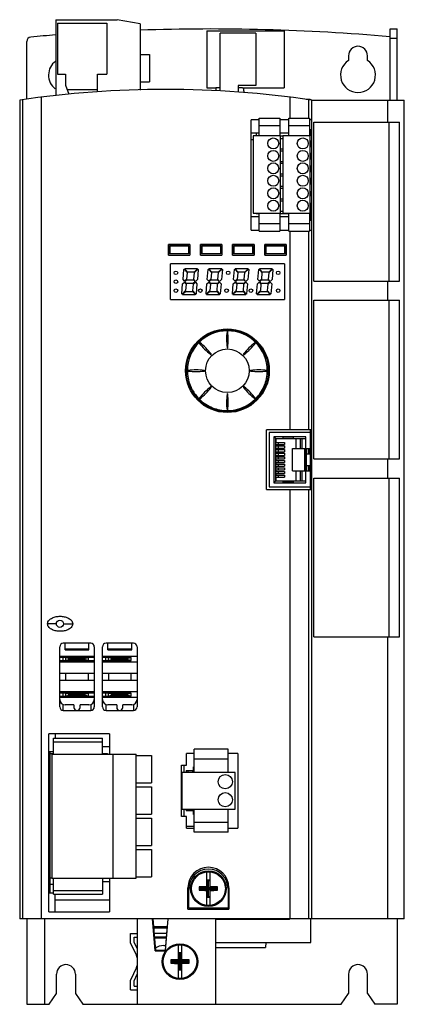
# Model space of a CAD drawing. Header units: millimetres. Extents: x 64 to 172, y 23 to 300.
import ezdxf

# ---------------------------------------------------------------- set-up
doc = ezdxf.new("R2010")
doc.units = ezdxf.units.MM
doc.header["$LTSCALE"] = 21.196062
doc.layers.get('0').update_dxf_attribs({"linetype": 'CONTINUOUS'})
doc.layers.add('_1', color=7, linetype='CONTINUOUS')

msp = doc.modelspace()

# ---------------------------------------------------------------- linework, layer by layer
at = {"color": 7, "linetype": 'Continuous'}
for p, q in [((167.94, 277.28), (167.94, 297.28)), ((167.94, 297.28), (169.94, 297.28)), ((169.94, 277.28), (169.94, 297.28)), ((65.94, 277.56), (65.94, 293.78)), ((167.94, 294.74), (169.94, 294.74)), ((156.29, 289.78), (156.29, 288.45)), ((161.59, 288.45), (161.59, 289.78)), ((119.02, 280.78), (119.02, 279.89)), ((120.27, 280.78), (119.02, 280.78)), ((126.54, 280.78), (125.27, 280.78)), ((126.84, 280.01), (126.84, 280.48)), ((127.07, 279.39), (126.84, 280.01)), ((63.94, 277.28), (63.94, 47.28)), ((64.7, 277.39), (64.7, 47.28)), ((69.96, 278.1), (69.96, 47.28)), ((139.92, 272.23), (139.92, 278.1)), ((144.39, 277.54), (145.54, 277.54)), ((145.18, 272.23), (145.18, 277.39)), ((145.54, 277.54), (145.54, 277.39)), ((145.94, 47.28), (145.94, 277.28)), ((145.94, 277.28), (171.94, 277.28)), ((167.24, 277.28), (167.24, 271.08)), ((171.94, 47.28), (171.94, 277.28)), ((128.94, 240.78), (128.94, 271.78)), ((131.19, 271.78), (128.94, 271.78)), ((139.49, 271.78), (136.99, 271.78)), ((145.94, 271.78), (145.29, 271.78)), ((145.94, 268.98), (145.29, 268.98)), ((145.54, 268.98), (145.54, 267.22)), ((131.19, 267.98), (128.94, 267.98)), ((128.94, 266.19), (129.49, 266.19)), ((130.44, 267.22), (130.44, 267.98)), ((139.49, 267.98), (136.99, 267.98)), ((137.19, 267.22), (137.79, 267.22)), ((137.79, 266.45), (137.19, 266.45)), ((145.54, 267.72), (145.29, 267.72)), ((145.39, 268.02), (145.39, 267.78)), ((145.54, 268.02), (145.39, 268.02)), ((145.49, 267.22), (145.54, 267.22)), ((145.54, 265.75), (145.54, 267.22)), ((145.54, 265.76), (145.54, 264.28)), ((137.19, 263.59), (137.79, 263.59)), ((137.79, 262.95), (137.19, 262.95)), ((145.54, 262.25), (145.54, 264.09)), ((137.19, 260.09), (137.79, 260.09)), ((145.54, 262.26), (145.54, 260.78)), ((145.54, 258.75), (145.54, 260.59)), ((137.79, 259.45), (137.19, 259.45)), ((145.54, 258.76), (145.54, 257.28)), ((137.19, 256.59), (137.79, 256.59)), ((137.79, 255.95), (137.19, 255.95)), ((145.54, 255.25), (145.54, 257.09)), ((145.54, 255.26), (145.54, 253.78)), ((137.19, 253.09), (137.79, 253.09)), ((137.79, 252.45), (137.19, 252.45)), ((145.54, 251.75), (145.54, 253.59)), ((145.54, 251.76), (145.54, 250.28)), ((137.19, 249.59), (137.79, 249.59)), ((137.79, 248.95), (137.19, 248.95)), ((145.54, 248.25), (145.54, 250.09)), ((145.54, 248.26), (145.54, 246.78)), ((145.54, 246.59), (145.54, 245.32)), ((128.94, 244.58), (131.19, 244.58)), ((130.34, 245.53), (130.34, 245.32)), ((131.19, 245.32), (130.34, 245.32)), ((139.49, 245.32), (136.99, 245.32)), ((136.99, 244.58), (139.49, 244.58)), ((137.19, 246.09), (137.79, 246.09)), ((145.54, 245.32), (145.29, 245.32)), ((145.29, 243.58), (145.94, 243.58)), ((145.54, 245.32), (145.54, 243.58)), ((128.94, 240.78), (131.19, 240.78)), ((136.99, 240.78), (139.49, 240.78)), ((145.29, 240.78), (145.94, 240.78)), ((139.92, 184.68), (139.92, 240.53)), ((145.18, 184.68), (145.18, 240.53)), ((105.74, 233.78), (105.74, 236.78)), ((111.74, 236.78), (105.74, 236.78)), ((106.01, 234.08), (106.01, 236.49)), ((106.01, 236.49), (106.15, 236.35)), ((111.47, 236.49), (106.01, 236.49)), ((106.15, 234.22), (106.15, 236.35)), ((106.15, 236.35), (111.33, 236.35)), ((111.33, 236.35), (111.47, 236.49)), ((111.33, 236.35), (111.33, 234.22)), ((111.47, 234.08), (111.47, 236.49)), ((111.74, 236.78), (111.74, 233.78)), ((114.74, 233.78), (114.74, 236.78)), ((120.74, 236.78), (114.74, 236.78)), ((115.01, 234.08), (115.01, 236.49)), ((115.01, 236.49), (115.15, 236.35)), ((120.47, 236.49), (115.01, 236.49)), ((115.15, 234.22), (115.15, 236.35)), ((115.15, 236.35), (120.33, 236.35)), ((120.33, 236.35), (120.47, 236.49)), ((120.33, 236.35), (120.33, 234.22)), ((120.47, 234.08), (120.47, 236.49)), ((120.74, 236.78), (120.74, 233.78)), ((123.74, 233.78), (123.74, 236.78)), ((129.74, 236.78), (123.74, 236.78)), ((124.01, 234.08), (124.01, 236.49)), ((124.01, 236.49), (124.15, 236.35)), ((129.47, 236.49), (124.01, 236.49)), ((124.15, 234.22), (124.15, 236.35)), ((124.15, 236.35), (129.33, 236.35)), ((129.33, 236.35), (129.47, 236.49)), ((129.33, 236.35), (129.33, 234.22)), ((129.47, 234.08), (129.47, 236.49)), ((129.74, 236.78), (129.74, 233.78)), ((132.74, 233.78), (132.74, 236.78)), ((138.74, 236.78), (132.74, 236.78)), ((133.01, 234.08), (133.01, 236.49)), ((133.01, 236.49), (133.15, 236.35)), ((138.47, 236.49), (133.01, 236.49)), ((133.15, 234.22), (133.15, 236.35)), ((133.15, 236.35), (138.33, 236.35)), ((138.33, 236.35), (138.47, 236.49)), ((138.33, 236.35), (138.33, 234.22)), ((138.47, 234.08), (138.47, 236.49)), ((138.74, 236.78), (138.74, 233.78)), ((105.74, 233.78), (111.74, 233.78)), ((106.01, 234.08), (106.15, 234.22)), ((111.47, 234.08), (106.01, 234.08)), ((106.15, 234.22), (111.33, 234.22)), ((111.33, 234.22), (111.47, 234.08)), ((114.74, 233.78), (120.74, 233.78)), ((115.01, 234.08), (115.15, 234.22)), ((120.47, 234.08), (115.01, 234.08)), ((115.15, 234.22), (120.33, 234.22)), ((120.33, 234.22), (120.47, 234.08)), ((123.74, 233.78), (129.74, 233.78)), ((124.01, 234.08), (124.15, 234.22)), ((129.47, 234.08), (124.01, 234.08)), ((124.15, 234.22), (129.33, 234.22)), ((129.33, 234.22), (129.47, 234.08)), ((132.74, 233.78), (138.74, 233.78)), ((133.01, 234.08), (133.15, 234.22)), ((138.47, 234.08), (133.01, 234.08)), ((133.15, 234.22), (138.33, 234.22)), ((138.33, 234.22), (138.47, 234.08)), ((106.26, 221.28), (106.26, 231.28)), ((138.26, 231.28), (106.26, 231.28)), ((109.81, 226.89), (110.05, 229.68)), ((110.05, 229.68), (110.17, 229.8)), ((110.17, 229.8), (110.98, 228.85)), ((110.28, 229.9), (110.38, 229.98)), ((111.06, 228.98), (110.28, 229.9)), ((110.38, 229.98), (113.79, 229.98)), ((113.87, 229.9), (112.92, 228.98)), ((112.99, 228.85), (113.97, 229.79)), ((113.79, 229.98), (113.87, 229.9)), ((114.07, 229.68), (113.83, 226.91)), ((113.97, 229.79), (114.07, 229.68)), ((116.61, 226.89), (116.85, 229.68)), ((116.85, 229.68), (116.97, 229.8)), ((116.97, 229.8), (117.78, 228.85)), ((117.08, 229.9), (117.18, 229.98)), ((117.86, 228.98), (117.08, 229.9)), ((117.18, 229.98), (120.59, 229.98)), ((120.67, 229.9), (119.72, 228.98)), ((119.79, 228.85), (120.77, 229.79)), ((120.59, 229.98), (120.67, 229.9)), ((120.87, 229.68), (120.63, 226.91)), ((120.77, 229.79), (120.87, 229.68)), ((124.01, 226.89), (124.25, 229.68)), ((124.25, 229.68), (124.37, 229.8)), ((124.37, 229.8), (125.18, 228.85)), ((124.48, 229.9), (124.58, 229.98)), ((125.26, 228.98), (124.48, 229.9)), ((124.58, 229.98), (127.99, 229.98)), ((128.07, 229.9), (127.12, 228.98)), ((127.19, 228.85), (128.17, 229.79)), ((127.99, 229.98), (128.07, 229.9)), ((128.27, 229.68), (128.03, 226.91)), ((128.17, 229.79), (128.27, 229.68)), ((130.81, 226.89), (131.05, 229.68)), ((131.05, 229.68), (131.17, 229.8)), ((131.17, 229.8), (131.98, 228.85)), ((131.28, 229.9), (131.38, 229.98)), ((132.06, 228.98), (131.28, 229.9)), ((131.38, 229.98), (134.79, 229.98)), ((134.87, 229.9), (133.92, 228.98)), ((133.99, 228.85), (134.97, 229.79)), ((134.79, 229.98), (134.87, 229.9)), ((135.07, 229.68), (134.83, 226.91)), ((134.97, 229.79), (135.07, 229.68)), ((138.26, 231.28), (138.26, 221.28)), ((110.24, 226.4), (109.81, 226.89)), ((110.82, 226.95), (110.24, 226.4)), ((110.98, 228.85), (110.82, 226.95)), ((112.92, 228.98), (111.06, 228.98)), ((112.82, 226.92), (112.99, 228.85)), ((113.28, 226.39), (112.82, 226.92)), ((113.83, 226.91), (113.28, 226.39)), ((117.04, 226.4), (116.61, 226.89)), ((117.62, 226.95), (117.04, 226.4)), ((117.78, 228.85), (117.62, 226.95)), ((119.72, 228.98), (117.86, 228.98)), ((119.62, 226.92), (119.79, 228.85)), ((120.08, 226.39), (119.62, 226.92)), ((120.63, 226.91), (120.08, 226.39)), ((124.44, 226.4), (124.01, 226.89)), ((125.02, 226.95), (124.44, 226.4)), ((125.18, 228.85), (125.02, 226.95)), ((127.12, 228.98), (125.26, 228.98)), ((127.02, 226.92), (127.19, 228.85)), ((127.48, 226.39), (127.02, 226.92)), ((128.03, 226.91), (127.48, 226.39)), ((131.24, 226.4), (130.81, 226.89)), ((131.82, 226.95), (131.24, 226.4)), ((131.98, 228.85), (131.82, 226.95)), ((133.92, 228.98), (132.06, 228.98)), ((133.82, 226.92), (133.99, 228.85)), ((134.28, 226.39), (133.82, 226.92)), ((134.83, 226.91), (134.28, 226.39)), ((109.46, 222.88), (109.7, 225.66)), ((109.7, 225.66), (110.23, 226.18)), ((110.23, 226.18), (110.7, 225.64)), ((110.34, 226.28), (110.86, 226.78)), ((110.78, 225.78), (110.34, 226.28)), ((110.7, 225.64), (110.54, 223.78)), ((112.65, 225.78), (110.78, 225.78)), ((110.86, 226.78), (112.74, 226.78)), ((112.55, 223.76), (112.71, 225.64)), ((113.17, 226.28), (112.65, 225.78)), ((112.71, 225.64), (113.27, 226.17)), ((112.74, 226.78), (113.17, 226.28)), ((113.27, 226.17), (113.71, 225.65)), ((113.71, 225.65), (113.47, 222.88)), ((116.26, 222.88), (116.5, 225.66)), ((116.5, 225.66), (117.03, 226.18)), ((117.03, 226.18), (117.5, 225.64)), ((117.14, 226.28), (117.66, 226.78)), ((117.58, 225.78), (117.14, 226.28)), ((117.5, 225.64), (117.34, 223.78)), ((119.45, 225.78), (117.58, 225.78)), ((117.66, 226.78), (119.54, 226.78)), ((119.35, 223.76), (119.51, 225.64)), ((119.97, 226.28), (119.45, 225.78)), ((119.51, 225.64), (120.07, 226.17)), ((119.54, 226.78), (119.97, 226.28)), ((120.07, 226.17), (120.51, 225.65)), ((120.51, 225.65), (120.27, 222.88)), ((123.66, 222.88), (123.9, 225.66)), ((123.9, 225.66), (124.43, 226.18)), ((124.43, 226.18), (124.9, 225.64)), ((124.54, 226.28), (125.06, 226.78)), ((124.98, 225.78), (124.54, 226.28)), ((124.9, 225.64), (124.74, 223.78)), ((126.85, 225.78), (124.98, 225.78)), ((125.06, 226.78), (126.94, 226.78)), ((126.75, 223.76), (126.91, 225.64)), ((127.37, 226.28), (126.85, 225.78)), ((126.91, 225.64), (127.47, 226.17)), ((126.94, 226.78), (127.37, 226.28)), ((127.47, 226.17), (127.91, 225.65)), ((127.91, 225.65), (127.67, 222.88)), ((130.46, 222.88), (130.7, 225.66)), ((130.7, 225.66), (131.23, 226.18)), ((131.23, 226.18), (131.7, 225.64)), ((131.34, 226.28), (131.86, 226.78)), ((131.78, 225.78), (131.34, 226.28)), ((131.7, 225.64), (131.54, 223.78)), ((133.65, 225.78), (131.78, 225.78)), ((131.86, 226.78), (133.74, 226.78)), ((133.55, 223.76), (133.71, 225.64)), ((134.17, 226.28), (133.65, 225.78)), ((133.71, 225.64), (134.27, 226.17)), ((133.74, 226.78), (134.17, 226.28)), ((134.27, 226.17), (134.71, 225.65)), ((134.71, 225.65), (134.47, 222.88)), ((167.24, 226.48), (167.24, 221.08)), ((109.52, 222.81), (109.46, 222.88)), ((110.54, 223.78), (109.52, 222.81)), ((109.63, 222.7), (110.55, 223.58)), ((109.73, 222.58), (109.63, 222.7)), ((113.15, 222.58), (109.73, 222.58)), ((110.55, 223.58), (112.51, 223.58)), ((112.51, 223.58), (113.28, 222.7)), ((113.39, 222.8), (112.55, 223.76)), ((113.28, 222.7), (113.15, 222.58)), ((113.47, 222.88), (113.39, 222.8)), ((116.32, 222.81), (116.26, 222.88)), ((117.34, 223.78), (116.32, 222.81)), ((116.43, 222.7), (117.35, 223.58)), ((116.53, 222.58), (116.43, 222.7)), ((119.95, 222.58), (116.53, 222.58)), ((117.35, 223.58), (119.31, 223.58)), ((119.31, 223.58), (120.08, 222.7)), ((120.19, 222.8), (119.35, 223.76)), ((120.08, 222.7), (119.95, 222.58)), ((120.27, 222.88), (120.19, 222.8)), ((123.72, 222.81), (123.66, 222.88)), ((124.74, 223.78), (123.72, 222.81)), ((123.83, 222.7), (124.75, 223.58)), ((123.93, 222.58), (123.83, 222.7)), ((127.35, 222.58), (123.93, 222.58)), ((124.75, 223.58), (126.71, 223.58)), ((126.71, 223.58), (127.48, 222.7)), ((127.59, 222.8), (126.75, 223.76)), ((127.48, 222.7), (127.35, 222.58)), ((127.67, 222.88), (127.59, 222.8)), ((130.52, 222.81), (130.46, 222.88)), ((131.54, 223.78), (130.52, 222.81)), ((130.63, 222.7), (131.55, 223.58)), ((130.73, 222.58), (130.63, 222.7)), ((134.15, 222.58), (130.73, 222.58)), ((131.55, 223.58), (133.51, 223.58)), ((133.51, 223.58), (134.28, 222.7)), ((134.39, 222.8), (133.55, 223.76)), ((134.28, 222.7), (134.15, 222.58)), ((134.47, 222.88), (134.39, 222.8)), ((106.26, 221.28), (138.26, 221.28)), ((122.16, 207.84), (122.16, 207.83)), ((122.26, 207.71), (122.26, 207.71)), ((122.37, 207.84), (122.37, 207.83)), ((117.56, 205.84), (117.56, 205.84)), ((117.7, 205.99), (117.71, 205.99)), ((117.72, 205.83), (117.72, 205.82)), ((126.81, 205.83), (126.8, 205.82)), ((126.82, 205.99), (126.82, 205.99)), ((126.97, 205.84), (126.97, 205.84)), ((115.71, 201.39), (115.71, 201.39)), ((115.71, 201.18), (115.71, 201.18)), ((115.84, 201.28), (115.84, 201.28)), ((128.69, 201.28), (128.69, 201.28)), ((128.82, 201.39), (128.81, 201.39)), ((128.81, 201.18), (128.82, 201.18)), ((117.56, 196.72), (117.56, 196.73)), ((117.7, 196.58), (117.71, 196.58)), ((117.72, 196.74), (117.72, 196.74)), ((126.81, 196.74), (126.8, 196.74)), ((126.82, 196.58), (126.82, 196.58)), ((126.97, 196.72), (126.97, 196.73)), ((122.16, 194.73), (122.16, 194.73)), ((122.26, 194.86), (122.26, 194.86)), ((122.37, 194.73), (122.37, 194.73)), ((114.34, 193.36), (114.36, 193.34)), ((130.17, 193.36), (130.21, 193.39)), ((133.24, 167.88), (133.24, 184.68)), ((145.94, 184.68), (133.24, 184.68)), ((134.04, 183.89), (134.04, 168.65)), ((145.54, 183.89), (134.04, 183.89)), ((135.34, 182.72), (135.34, 169.82)), ((144.29, 182.72), (135.34, 182.72)), ((137.79, 182.72), (137.79, 182.22)), ((140.79, 182.67), (137.79, 182.67)), ((140.79, 182.59), (137.79, 182.59)), ((140.79, 182.22), (140.79, 182.72)), ((144.29, 179.42), (144.29, 182.72)), ((145.54, 184.68), (145.54, 167.88)), ((135.84, 170.32), (135.84, 182.22)), ((135.84, 182.22), (144.29, 182.22)), ((135.84, 181.16), (138.29, 181.16)), ((135.84, 180.56), (138.29, 180.56)), ((135.84, 180.14), (138.29, 180.14)), ((135.99, 181.16), (135.99, 182.22)), ((135.99, 180.14), (135.99, 180.56)), ((136.64, 180.56), (136.64, 181.16)), ((136.64, 179.54), (136.64, 180.14)), ((138.29, 181.16), (138.29, 180.56)), ((138.29, 180.14), (138.29, 179.54)), ((141.54, 179.42), (141.54, 182.22)), ((142.74, 182.22), (142.74, 179.42)), ((143.24, 179.42), (143.24, 182.22)), ((135.84, 179.54), (138.29, 179.54)), ((135.84, 179.12), (138.29, 179.12)), ((135.84, 178.52), (138.29, 178.52)), ((135.84, 178.1), (138.29, 178.1)), ((135.84, 177.5), (138.29, 177.5)), ((135.84, 177.08), (138.29, 177.08)), ((135.99, 179.12), (135.99, 179.54)), ((135.99, 178.1), (135.99, 178.52)), ((135.99, 177.08), (135.99, 177.5)), ((136.64, 178.52), (136.64, 179.12)), ((136.64, 177.5), (136.64, 178.1)), ((136.64, 176.48), (136.64, 177.08)), ((138.29, 179.12), (138.29, 178.52)), ((138.29, 178.1), (138.29, 177.5)), ((138.29, 177.08), (138.29, 176.48)), ((140.54, 179.42), (145.54, 179.42)), ((140.54, 173.12), (140.54, 179.42)), ((143.99, 173.12), (143.99, 179.42)), ((144.04, 179.42), (144.04, 173.12)), ((144.44, 173.12), (144.44, 179.42)), ((145.29, 177.87), (144.44, 177.87)), ((145.08, 177.87), (145.08, 179.42)), ((145.29, 179.42), (145.29, 177.87)), ((135.84, 176.48), (138.29, 176.48)), ((135.84, 176.06), (138.29, 176.06)), ((135.84, 175.46), (138.29, 175.46)), ((135.84, 175.04), (138.29, 175.04)), ((135.84, 174.44), (138.29, 174.44)), ((135.99, 176.06), (135.99, 176.48)), ((135.99, 175.04), (135.99, 175.46)), ((135.99, 174.02), (135.99, 174.44)), ((136.64, 175.46), (136.64, 176.06)), ((136.64, 174.44), (136.64, 175.04)), ((138.29, 176.06), (138.29, 175.46)), ((138.29, 175.04), (138.29, 174.44)), ((144.44, 174.67), (145.29, 174.67)), ((145.08, 173.12), (145.08, 174.67)), ((145.29, 174.67), (145.29, 173.12)), ((167.24, 176.48), (167.24, 171.08)), ((135.84, 174.02), (138.29, 174.02)), ((135.84, 173.42), (138.29, 173.42)), ((135.84, 173), (138.29, 173)), ((135.84, 172.4), (138.29, 172.4)), ((135.84, 171.98), (138.29, 171.98)), ((135.99, 173), (135.99, 173.42)), ((135.99, 171.98), (135.99, 172.4)), ((136.64, 173.42), (136.64, 174.02)), ((136.64, 172.4), (136.64, 173)), ((136.64, 171.38), (136.64, 171.98)), ((138.29, 174.02), (138.29, 173.42)), ((138.29, 173), (138.29, 172.4)), ((138.29, 171.98), (138.29, 171.38)), ((140.54, 173.12), (145.54, 173.12)), ((141.54, 170.32), (141.54, 173.12)), ((142.74, 173.12), (142.74, 170.32)), ((143.24, 170.32), (143.24, 173.12)), ((144.29, 169.82), (144.29, 173.12)), ((135.34, 169.82), (144.29, 169.82)), ((135.84, 171.38), (138.29, 171.38)), ((135.84, 170.32), (144.29, 170.32)), ((135.99, 170.32), (135.99, 171.38)), ((137.79, 170.32), (137.79, 169.82)), ((137.79, 169.94), (140.79, 169.94)), ((137.79, 169.87), (140.79, 169.87)), ((140.79, 169.82), (140.79, 170.32)), ((133.24, 167.88), (145.94, 167.88)), ((134.04, 168.65), (145.54, 168.65)), ((139.92, 47.28), (139.92, 167.88)), ((145.18, 47.28), (145.18, 167.88)), ((74.24, 130.18), (71.77, 130.18)), ((76.24, 130.18), (78.82, 130.18)), ((83.89, 124.73), (76.19, 124.73)), ((76.69, 122.87), (76.69, 124.73)), ((83.39, 122.87), (83.39, 124.73)), ((95.89, 124.73), (88.19, 124.73)), ((88.69, 122.87), (88.69, 124.73)), ((95.39, 122.87), (95.39, 124.73)), ((167.24, 126.48), (167.24, 47.28)), ((75.19, 106.83), (75.19, 123.73)), ((76.69, 123.14), (83.39, 123.14)), ((76.69, 122.87), (83.39, 122.87)), ((84.89, 123.73), (84.89, 106.83)), ((87.19, 106.83), (87.19, 123.73)), ((88.69, 123.14), (95.39, 123.14)), ((88.69, 122.87), (95.39, 122.87)), ((96.89, 123.73), (96.89, 106.83)), ((84.89, 121.03), (75.19, 121.03)), ((84.89, 120.67), (75.19, 120.67)), ((75.19, 119.86), (84.89, 119.86)), ((75.19, 119.53), (84.89, 119.53)), ((76.11, 119.86), (76.11, 120.67)), ((76.87, 119.86), (76.87, 120.67)), ((76.87, 120.67), (77.77, 120.51)), ((77.77, 120.02), (76.87, 119.86)), ((77.77, 120.02), (77.77, 120.51)), ((77.77, 120.51), (82.32, 120.51)), ((82.32, 120.02), (77.77, 120.02)), ((82.32, 120.51), (83.22, 120.67)), ((82.32, 120.02), (82.32, 120.51)), ((83.22, 119.86), (82.32, 120.02)), ((83.22, 119.86), (83.22, 120.67)), ((96.89, 121.03), (87.19, 121.03)), ((95.22, 120.67), (87.19, 120.67)), ((87.19, 119.86), (95.22, 119.86)), ((87.19, 119.53), (96.89, 119.53)), ((88.11, 119.86), (88.11, 120.67)), ((88.54, 120.67), (88.54, 121.03)), ((88.54, 119.53), (88.54, 119.86)), ((88.87, 120.67), (89.77, 120.51)), ((88.87, 119.86), (88.87, 120.67)), ((89.77, 120.02), (88.87, 119.86)), ((89.54, 121.03), (89.54, 120.67)), ((89.54, 119.86), (89.54, 119.53)), ((89.77, 120.51), (94.32, 120.51)), ((89.77, 120.02), (89.77, 120.51)), ((94.32, 120.02), (89.77, 120.02)), ((89.94, 120.67), (89.94, 121.03)), ((89.94, 119.53), (89.94, 119.86)), ((94.32, 120.51), (95.22, 120.67)), ((94.32, 120.02), (94.32, 120.51)), ((95.22, 119.86), (94.32, 120.02)), ((95.22, 119.86), (95.22, 120.67)), ((75.19, 116.28), (84.89, 116.28)), ((76.94, 114.28), (76.94, 116.28)), ((83.14, 116.28), (83.14, 114.28)), ((87.19, 116.28), (96.89, 116.28)), ((88.94, 114.28), (88.94, 116.28)), ((95.14, 116.28), (95.14, 114.28)), ((84.89, 114.28), (75.19, 114.28)), ((96.89, 114.28), (87.19, 114.28)), ((84.89, 111.03), (75.19, 111.03)), ((84.89, 110.67), (75.19, 110.67)), ((76.11, 109.86), (76.11, 110.67)), ((76.87, 110.67), (77.77, 110.51)), ((76.87, 109.86), (76.87, 110.67)), ((82.32, 110.51), (83.22, 110.67)), ((83.22, 109.86), (83.22, 110.67)), ((96.89, 111.03), (87.19, 111.03)), ((95.22, 110.67), (87.19, 110.67)), ((88.11, 109.86), (88.11, 110.67)), ((88.54, 110.67), (88.54, 111.03)), ((88.87, 110.67), (89.77, 110.51)), ((88.87, 109.86), (88.87, 110.67)), ((89.54, 111.03), (89.54, 110.67)), ((89.94, 110.67), (89.94, 111.03)), ((94.32, 110.51), (95.22, 110.67)), ((95.22, 109.86), (95.22, 110.67)), ((75.19, 109.86), (84.89, 109.86)), ((75.19, 109.53), (84.89, 109.53)), ((77.77, 110.02), (76.87, 109.86)), ((77.77, 110.51), (82.32, 110.51)), ((77.77, 110.02), (77.77, 110.51)), ((82.32, 110.02), (77.77, 110.02)), ((82.32, 110.02), (82.32, 110.51)), ((83.22, 109.86), (82.32, 110.02)), ((87.19, 109.86), (95.22, 109.86)), ((87.19, 109.53), (96.89, 109.53)), ((88.54, 109.53), (88.54, 109.86)), ((89.77, 110.02), (88.87, 109.86)), ((89.54, 109.86), (89.54, 109.53)), ((89.77, 110.51), (94.32, 110.51)), ((89.77, 110.02), (89.77, 110.51)), ((94.32, 110.02), (89.77, 110.02)), ((89.94, 109.53), (89.94, 109.86)), ((94.32, 110.02), (94.32, 110.51)), ((95.22, 109.86), (94.32, 110.02)), ((76.19, 105.83), (76.19, 107.52)), ((76.19, 105.83), (83.89, 105.83)), ((79.19, 107.43), (76.69, 107.43)), ((79.19, 107.43), (79.19, 106.68)), ((83.39, 107.43), (80.89, 107.43)), ((80.89, 106.68), (80.89, 107.43)), ((83.89, 107.52), (83.89, 105.83)), ((88.19, 105.83), (88.19, 107.52)), ((88.19, 105.83), (95.89, 105.83)), ((91.19, 107.43), (88.69, 107.43)), ((91.19, 107.43), (91.19, 106.68)), ((95.39, 107.43), (92.89, 107.43)), ((92.89, 106.68), (92.89, 107.43)), ((95.89, 107.52), (95.89, 105.83)), ((89.19, 99.28), (72.09, 99.28)), ((72.09, 49.28), (72.09, 99.28)), ((73.94, 99.28), (73.94, 98.03)), ((89.19, 99.28), (89.19, 93.58)), ((72.09, 94.28), (73.44, 94.28)), ((72.54, 54.48), (72.54, 94.28)), ((87.24, 95.68), (89.19, 95.68)), ((72.54, 93.73), (73.44, 93.73)), ((87.24, 93.73), (88.64, 93.73)), ((88.22, 93.73), (88.22, 93.58)), ((88.64, 93.73), (88.64, 93.58)), ((112.97, 93.78), (110.74, 93.78)), ((110.74, 90.48), (110.74, 93.78)), ((125.24, 93.78), (122.47, 93.78)), ((125.24, 93.78), (125.24, 72.78)), ((109.34, 90.48), (110.74, 90.48)), ((109.34, 76.08), (109.34, 90.48)), ((110.14, 88.44), (110.14, 90.48)), ((110.72, 88.96), (112.97, 88.96)), ((110.72, 88.96), (110.72, 88.44)), ((111.22, 88.44), (111.22, 88.96)), ((112.79, 89.96), (112.97, 89.96)), ((112.79, 88.96), (112.79, 89.96)), ((112.97, 88.46), (112.38, 88.46)), ((110.14, 76.08), (110.14, 78.14)), ((110.72, 78.14), (110.72, 77.6)), ((112.97, 77.6), (110.72, 77.6)), ((111.22, 77.6), (111.22, 78.14)), ((112.38, 78.1), (112.97, 78.1)), ((112.79, 76.6), (112.79, 77.6)), ((110.74, 76.08), (109.34, 76.08)), ((110.74, 72.78), (110.74, 76.08)), ((112.79, 76.6), (112.97, 76.6)), ((112.97, 73.28), (110.74, 73.28)), ((110.74, 72.78), (112.97, 72.78)), ((122.47, 72.78), (125.24, 72.78)), ((72.54, 58.83), (72.94, 58.83)), ((89.19, 58.68), (89.19, 49.28)), ((116.44, 60.51), (116.44, 56.13)), ((116.6, 58.23), (117.29, 58.23)), ((116.6, 58.23), (116.6, 56.13)), ((116.63, 58.19), (116.94, 57.88)), ((117.25, 58.19), (116.94, 57.88)), ((117.29, 58.23), (117.29, 56.13)), ((117.44, 56.13), (117.44, 60.51)), ((72.54, 57.03), (73.44, 57.03)), ((87.24, 57.82), (89.19, 57.82)), ((111.19, 50.03), (111.19, 56.03)), ((111.44, 50.28), (111.44, 55.78)), ((114.38, 56.24), (114.84, 55.78)), ((114.38, 55.32), (114.84, 55.78)), ((116.44, 56.09), (114.53, 56.09)), ((114.53, 55.47), (114.53, 56.09)), ((116.44, 55.47), (114.53, 55.47)), ((114.84, 55.78), (119.04, 55.78)), ((116.44, 56.13), (116.6, 56.13)), ((116.44, 55.44), (116.6, 55.44)), ((116.44, 55.44), (116.44, 51.06)), ((116.6, 55.44), (116.6, 53.34)), ((116.63, 56.09), (117.25, 55.47)), ((116.63, 55.47), (117.25, 56.09)), ((116.94, 53.68), (116.94, 57.88)), ((117.29, 56.13), (117.44, 56.13)), ((117.29, 55.44), (117.44, 55.44)), ((117.29, 55.44), (117.29, 53.34)), ((119.35, 56.09), (117.44, 56.09)), ((119.35, 55.47), (117.44, 55.47)), ((117.44, 51.06), (117.44, 55.44)), ((119.5, 56.24), (119.04, 55.78)), ((119.5, 55.32), (119.04, 55.78)), ((119.35, 55.47), (119.35, 56.09)), ((122.44, 55.78), (122.44, 50.28)), ((122.69, 56.03), (122.69, 50.03)), ((73.44, 54.48), (72.09, 54.48)), ((73.94, 49.28), (73.94, 54.23)), ((116.6, 53.34), (117.29, 53.34)), ((116.63, 53.37), (116.94, 53.68)), ((117.25, 53.37), (116.94, 53.68)), ((89.19, 52.52), (73.94, 52.52)), ((111.44, 52.52), (111.19, 52.52)), ((111.19, 50.03), (122.69, 50.03)), ((122.44, 50.28), (111.44, 50.28)), ((122.69, 52.52), (122.44, 52.52)), ((171.94, 47.28), (63.94, 47.28)), ((65.94, 47.28), (65.94, 23.28)), ((70.94, 47.28), (70.94, 23.28)), ((72.09, 49.28), (89.19, 49.28)), ((96.94, 47.28), (96.94, 23.28)), ((101.99, 38.34), (101.21, 47.28)), ((101.31, 47.28), (102.09, 38.44)), ((104.89, 38.34), (105.68, 47.28)), ((105.57, 47.23), (105.21, 43.18)), ((118.94, 47.28), (118.94, 23.28)), ((139.69, 47.08), (118.94, 47.08)), ((124.69, 47.08), (124.69, 47.28)), ((125.69, 47.28), (125.69, 47.08)), ((133.19, 47.28), (133.19, 47.08)), ((139.69, 47.08), (139.69, 47.28)), ((145.69, 40.63), (145.69, 47.28)), ((169.94, 47.28), (169.94, 23.28)), ((101.5, 45.18), (105.39, 45.18)), ((105.35, 44.68), (101.59, 44.68)), ((101.59, 44.68), (101.59, 44.09)), ((95.09, 43.18), (96.94, 43.18)), ((95.09, 40.46), (95.09, 43.18)), ((96.09, 42.18), (96.94, 42.18)), ((96.09, 40.68), (96.09, 42.18)), ((105.21, 43.18), (101.67, 43.18)), ((105.13, 42.18), (101.76, 42.18)), ((101.76, 41.98), (105.13, 41.98)), ((105.21, 43.18), (104.8, 38.44)), ((95.09, 40.46), (96.72, 36.97)), ((96.09, 40.68), (96.94, 38.86)), ((104.44, 39.78), (104.92, 39.78)), ((108.44, 40.01), (108.44, 35.63)), ((109.44, 35.63), (109.44, 40.01)), ((118.94, 40.63), (145.69, 40.63)), ((118.94, 39.28), (132.98, 39.28)), ((133.02, 40.63), (132.98, 39.28)), ((101.99, 38.34), (102.09, 38.44)), ((101.99, 38.34), (104.89, 38.34)), ((104.8, 38.44), (102.09, 38.44)), ((104.89, 38.34), (104.8, 38.44)), ((109.29, 37.73), (108.6, 37.73)), ((108.6, 35.63), (108.6, 37.73)), ((108.63, 37.69), (108.94, 37.38)), ((109.25, 37.69), (108.94, 37.38)), ((108.94, 33.18), (108.94, 37.38)), ((109.29, 35.63), (109.29, 37.73)), ((96.72, 33.59), (95.09, 30.11)), ((106.38, 35.74), (106.84, 35.28)), ((106.38, 34.82), (106.84, 35.28)), ((106.53, 35.59), (108.44, 35.59)), ((106.53, 35.59), (106.53, 34.97)), ((106.53, 34.97), (108.44, 34.97)), ((106.84, 35.28), (111.04, 35.28)), ((108.6, 35.63), (108.44, 35.63)), ((108.6, 34.94), (108.44, 34.94)), ((108.44, 34.94), (108.44, 30.56)), ((108.6, 32.84), (108.6, 34.94)), ((108.63, 35.59), (109.25, 34.97)), ((108.63, 34.97), (109.25, 35.59)), ((109.44, 35.63), (109.29, 35.63)), ((109.44, 34.94), (109.29, 34.94)), ((109.29, 32.84), (109.29, 34.94)), ((109.44, 35.59), (111.35, 35.59)), ((109.44, 34.97), (111.35, 34.97)), ((109.44, 30.56), (109.44, 34.94)), ((111.5, 35.74), (111.04, 35.28)), ((111.5, 34.82), (111.04, 35.28)), ((111.35, 35.59), (111.35, 34.97)), ((74.29, 26.28), (74.29, 31.78)), ((79.59, 31.78), (79.59, 26.28)), ((96.09, 29.89), (96.94, 31.71)), ((109.29, 32.84), (108.6, 32.84)), ((108.63, 32.87), (108.94, 33.18)), ((109.25, 32.87), (108.94, 33.18)), ((156.29, 31.78), (156.29, 26.28)), ((161.59, 26.28), (161.59, 31.78)), ((95.09, 27.38), (95.09, 30.11)), ((96.09, 28.38), (96.09, 29.89)), ((96.09, 28.38), (96.94, 28.38)), ((72.19, 23.28), (74.29, 26.28)), ((79.59, 26.28), (81.69, 23.28)), ((95.09, 27.38), (96.94, 27.38)), ((154.19, 23.28), (156.29, 26.28)), ((161.59, 26.28), (163.69, 23.28)), ((65.94, 23.28), (72.19, 23.28)), ((81.69, 23.28), (154.19, 23.28)), ((169.94, 23.28), (163.69, 23.28))]:
    msp.add_line(p, q, dxfattribs=at)
for centre, radius in [((107.81, 228.78), 0.5), ((122.48, 228.78), 0.5), ((136.51, 228.78), 0.5), ((107.81, 226.28), 0.5), ((107.81, 223.78), 0.5), ((114.67, 223.78), 0.5), ((122.04, 223.78), 0.5), ((128.87, 223.78), 0.5), ((136.51, 223.78), 0.5), ((122.26, 201.28), 11.75), ((122.26, 201.28), 11.5), ((122.26, 201.28), 6.11), ((75.24, 130.18), 1), ((116.94, 55.78), 5), ((116.94, 55.78), 4.75), ((108.94, 35.28), 5), ((108.94, 35.28), 4.75)]:
    msp.add_circle(centre, radius, dxfattribs=at)
for centre, radius, start, end in [((117.94, -277.44), 574.72, 85.00695, 92.01135), ((67.19, 293.78), 1.25, 95.0771, 180), ((117.94, -277.44), 574.72, 94.37816, 95.07709), ((158.94, 289.78), 2.65, 0, 180), ((76.94, 284.33), 4.9, 126.5825, 232.1515), ((158.94, 284.33), 4.9, 122.7392, 57.2608), ((104.94, -1.38), 281.67, 81.6302, 98.3698), ((126.54, 280.48), 0.3, 0, 90), ((146.95, 265.02), 1.69, 146.5104, 149.9171), ((146.95, 265.02), 1.59, 152.4342, 156.7486), ((146.95, 265.02), 1.59, 203.2607, 207.5658), ((146.95, 265.02), 1.69, 210.0829, 213.4896), ((146.95, 261.52), 1.69, 146.511, 149.917), ((146.95, 261.52), 1.59, 152.4342, 156.7486), ((146.95, 261.52), 1.59, 203.2607, 207.5658), ((146.95, 261.52), 1.69, 210.1051, 213.4038), ((146.95, 258.02), 1.69, 146.511, 149.917), ((146.95, 258.02), 1.59, 152.4342, 156.7486), ((146.95, 258.02), 1.59, 203.2607, 207.5658), ((146.95, 258.02), 1.69, 210.1051, 213.4038), ((146.95, 254.52), 1.69, 146.511, 149.917), ((146.95, 254.52), 1.59, 152.4342, 156.7482), ((146.95, 254.52), 1.59, 203.2607, 207.5658), ((146.95, 254.52), 1.69, 210.1051, 213.4038), ((146.95, 251.02), 1.69, 146.5104, 149.9171), ((146.95, 251.02), 1.59, 152.4342, 156.7486), ((146.95, 251.02), 1.59, 203.2607, 207.5658), ((146.95, 251.02), 1.69, 210.0829, 213.4896), ((146.95, 247.52), 1.69, 146.511, 149.917), ((146.95, 247.52), 1.59, 152.4342, 156.7486), ((146.95, 247.52), 1.59, 203.2607, 207.5658), ((146.95, 247.52), 1.69, 210.1051, 213.4038), ((122.26, 201.28), 11.21, 0, 180), ((142.1, 210.09), 20.07, 173.5933, 186.4591), ((122.31, 212.32), 0.15, 106.8281, 173.5908), ((122.22, 212.32), 0.15, 6.403, 73.1781), ((102.43, 210.09), 20.07, 353.5409, 6.4067), ((114.49, 209.12), 0.15, 151.8281, 218.5908), ((114.43, 209.05), 0.15, 51.4092, 118.1719), ((130.06, 221.54), 20.07, 218.5933, 231.4591), ((102.01, 193.49), 20.07, 38.5409, 51.4067), ((122.31, 207.85), 0.15, 186.4737, 252.3518), ((122.22, 207.85), 0.15, 287.6483, 353.5265), ((142.52, 193.49), 20.07, 128.5933, 141.4591), ((114.47, 221.54), 20.07, 308.5409, 321.4067), ((130.1, 209.05), 0.15, 61.8281, 128.5908), ((130.03, 209.12), 0.15, 321.4092, 28.1719), ((117.65, 205.96), 0.15, 231.4737, 297.3515), ((117.59, 205.9), 0.15, 332.6481, 38.5265), ((126.94, 205.9), 0.15, 141.4737, 207.3515), ((126.88, 205.96), 0.15, 242.6481, 308.5265), ((122.27, 201.28), 11.22, 180.0018, 201.3005), ((111.23, 201.24), 0.15, 96.4092, 163.1719), ((111.23, 201.33), 0.15, 196.8281, 263.5908), ((113.45, 181.49), 20.02, 89.9732, 96.4245), ((113.45, 221.07), 20.02, 263.5755, 270.0268), ((113.45, 181.49), 20.02, 83.5231, 89.9681), ((113.45, 221.07), 20.02, 270.0319, 276.4769), ((115.69, 201.24), 0.15, 17.65, 83.5247), ((115.69, 201.33), 0.15, 276.4752, 342.3501), ((128.83, 201.24), 0.15, 96.4791, 162.3465), ((128.83, 201.33), 0.15, 197.6483, 263.5265), ((131.07, 181.49), 20.02, 90.0319, 96.4769), ((131.07, 221.07), 20.02, 263.5231, 269.9681), ((131.07, 181.49), 20.02, 83.5755, 90.0268), ((131.07, 221.07), 20.02, 269.9732, 276.4245), ((133.3, 201.24), 0.15, 16.8176, 83.6013), ((133.3, 201.33), 0.15, 276.3987, 343.1825), ((122.23, 201.27), 11.18, 201.3054, 203.5945), ((130.06, 181.03), 20.07, 128.5409, 141.4067), ((102.01, 209.08), 20.07, 308.5933, 321.4591), ((117.65, 196.61), 0.15, 62.6483, 128.5265), ((117.59, 196.67), 0.15, 321.4737, 27.3518), ((126.94, 196.67), 0.15, 152.6478, 218.5265), ((126.88, 196.61), 0.15, 51.4737, 117.3513), ((142.52, 209.08), 20.07, 218.5409, 231.4067), ((114.47, 181.03), 20.07, 38.5933, 51.4591), ((142.1, 192.47), 20.07, 173.5409, 186.4067), ((122.31, 194.71), 0.15, 107.6481, 173.5266), ((122.22, 194.71), 0.15, 6.4737, 72.3515), ((102.43, 192.47), 20.07, 353.5933, 6.4591), ((121.98, 201.03), 10.83, 224.6182, 225.2454), ((114.49, 193.45), 0.15, 141.4092, 208.1719), ((122.02, 201.01), 10.85, 225.0459, 226.2246), ((114.43, 193.51), 0.15, 241.8281, 308.5908), ((122.26, 201.28), 11.21, 270, 314.9409), ((130.1, 193.51), 0.15, 231.4092, 298.1719), ((130.03, 193.45), 0.15, 331.8281, 38.5908), ((122.31, 190.25), 0.15, 186.4092, 253.1719), ((122.22, 190.25), 0.15, 286.8281, 353.5908), ((76.19, 123.73), 1, 90, 180), ((83.89, 123.73), 1, 0, 90), ((88.19, 123.73), 1, 90, 180), ((95.89, 123.73), 1, 0, 90), ((76.69, 108.93), 1.5, 180, 270), ((83.39, 108.93), 1.5, 270, 360), ((88.69, 108.93), 1.5, 180, 270), ((95.39, 108.93), 1.5, 270, 360), ((76.19, 106.83), 1, 180, 270), ((80.04, 106.68), 0.85, 180, 360), ((83.89, 106.83), 1, 270, 360), ((88.19, 106.83), 1, 180, 270), ((92.04, 106.68), 0.85, 180, 360), ((95.89, 106.83), 1, 270, 360), ((116.94, 56.03), 5.75, 0, 180), ((116.94, 55.78), 5.5, 0, 180), ((116.89, -29.84), 86.12, 90.2994, 91.6713), ((203.87, 55.78), 89.49, 179.7044, 180.2956), ((116.97, -31.41), 87.69, 88.341, 89.6884), ((30.02, 55.78), 89.49, 359.7044, 0.2956), ((116.89, 141.41), 86.12, 268.3287, 269.7006), ((116.97, 142.97), 87.69, 270.3116, 271.659), ((104.44, 35.48), 4.3, 90, 125.5302), ((93.09, 35.28), 4, 15.7405, 25), ((76.94, 31.78), 2.65, 0, 180), ((93.09, 35.28), 4, 335, 344.2595), ((108.92, -51.91), 87.69, 90.3116, 91.659), ((195.87, 35.28), 89.49, 179.7044, 180.2956), ((108.92, 122.47), 87.69, 268.341, 269.6884), ((108.99, -50.34), 86.12, 88.3287, 89.7006), ((108.99, 120.91), 86.12, 270.2994, 271.6713), ((22.02, 35.28), 89.49, 359.7044, 0.2956), ((158.94, 31.78), 2.65, 0, 180)]:
    msp.add_arc(centre, radius, start, end, dxfattribs=at)
for points, knots in [([(130.17, 193.37), (130.69, 193.89), (131.64, 195.01), (132.7, 196.96), (133.33, 199.08), (133.45, 200.55), (133.45, 201.28)], [0, 0, 0, 0, 0.249947, 0.500039, 0.750044, 1, 1, 1, 1]), ([(111.98, 196.8), (112.12, 196.48), (112.72, 195.26), (113.55, 194.14), (114.27, 193.42)], [0, 0, 0, 0, 0.250426, 1, 1, 1, 1]), ([(114.51, 193.18), (115.54, 192.2), (117.98, 190.62), (120.85, 190.07), (122.26, 190.07)], [0, 0, 0, 0, 0.499987, 1, 1, 1, 1]), ([(135.34, 182.72), (135.4, 182.66), (135.56, 182.5), (135.73, 182.33), (135.84, 182.22)], [0, 0, 0, 0, 0.333043, 1, 1, 1, 1]), ([(135.34, 169.82), (135.4, 169.87), (135.57, 170.04), (135.73, 170.21), (135.84, 170.32)], [0, 0, 0, 0, 0.333043, 1, 1, 1, 1]), ([(71.77, 130.18), (71.77, 130.37), (71.85, 130.75), (72.18, 131.21), (72.61, 131.58), (73.27, 131.95), (74.17, 132.22), (75.29, 132.33), (76.41, 132.22), (77.31, 131.94), (77.97, 131.58), (78.4, 131.21), (78.73, 130.75), (78.82, 130.37), (78.82, 130.18)], [0, 0, 0, 0, 0.062544, 0.125117, 0.187683, 0.250223, 0.375075, 0.499975, 0.624882, 0.749745, 0.8123, 0.874873, 0.937453, 1, 1, 1, 1]), ([(78.82, 130.18), (78.82, 130), (78.73, 129.62), (78.4, 129.15), (77.97, 128.79), (77.31, 128.42), (76.41, 128.14), (75.29, 128.04), (74.17, 128.14), (73.27, 128.42), (72.61, 128.79), (72.18, 129.15), (71.85, 129.62), (71.77, 130), (71.77, 130.18)], [0, 0, 0, 0, 0.062551, 0.125133, 0.187707, 0.250268, 0.375126, 0.50004, 0.624934, 0.749775, 0.812324, 0.874883, 0.937455, 1, 1, 1, 1])]:
    msp.add_open_spline(points, degree=3, knots=knots, dxfattribs=at)
at = {"layer": '_1', "color": 7, "linetype": 'Continuous'}
for p, q in [((74.07, 299.89), (74.07, 278.59)), ((74.07, 299.89), (91.27, 299.89)), ((74.57, 298.89), (74.57, 284.59)), ((74.57, 298.89), (88.37, 298.89)), ((88.37, 298.89), (88.37, 284.59)), ((97.77, 298.76), (91.27, 299.89)), ((97.77, 298.76), (97.77, 280.13)), ((116.47, 296.78), (116.47, 280.78)), ((116.47, 296.78), (138.17, 296.78)), ((120.27, 279.87), (120.27, 296.08)), ((130.27, 296.08), (120.27, 296.08)), ((130.27, 296.08), (130.27, 281.43)), ((138.17, 296.78), (138.17, 280.78)), ((97.77, 290.14), (100.37, 290.14)), ((100.37, 290.14), (100.37, 282.44)), ((74.57, 284.59), (76.77, 284.59)), ((76.77, 284.59), (76.77, 281.49)), ((85.77, 279.62), (85.77, 284.59)), ((85.77, 284.59), (88.37, 284.59)), ((97.77, 282.44), (100.37, 282.44)), ((76.77, 281.49), (77.7, 278.97)), ((85.77, 280.19), (77.25, 280.19)), ((116.47, 280.78), (119.02, 280.78)), ((125.27, 281.43), (125.27, 279.55)), ((130.27, 281.43), (125.27, 281.43)), ((126.54, 280.78), (138.17, 280.78)), ((131.19, 267.23), (131.19, 272.23)), ((131.19, 272.23), (136.99, 272.23)), ((136.99, 272.23), (136.99, 267.23)), ((139.49, 267.23), (139.49, 272.23)), ((139.49, 272.23), (145.29, 272.23)), ((145.29, 272.23), (145.29, 267.23)), ((146.54, 226.48), (146.54, 271.08)), ((146.54, 271.08), (170.64, 271.08)), ((167.66, 226.48), (167.66, 271.08)), ((170.64, 226.48), (170.64, 271.08)), ((131.19, 270.15), (136.99, 270.15)), ((139.49, 270.15), (145.29, 270.15)), ((129.49, 267.23), (129.49, 245.53)), ((137.19, 267.23), (129.49, 267.23)), ((137.19, 245.53), (137.19, 267.23)), ((137.79, 267.23), (137.79, 245.53)), ((145.49, 267.23), (137.79, 267.23)), ((145.49, 245.53), (145.49, 267.23)), ((129.49, 245.53), (137.19, 245.53)), ((131.19, 240.53), (131.19, 245.53)), ((136.99, 245.53), (136.99, 240.53)), ((137.79, 245.53), (145.49, 245.53)), ((139.49, 240.53), (139.49, 245.53)), ((145.29, 245.53), (145.29, 240.53)), ((131.19, 242.62), (136.99, 242.62)), ((139.49, 242.62), (145.29, 242.62)), ((131.19, 240.53), (136.99, 240.53)), ((139.49, 240.53), (145.29, 240.53)), ((146.54, 226.48), (170.64, 226.48)), ((146.54, 176.48), (146.54, 221.08)), ((146.54, 221.08), (170.64, 221.08)), ((167.66, 176.48), (167.66, 221.08)), ((170.64, 176.48), (170.64, 221.08)), ((146.54, 176.48), (170.64, 176.48)), ((146.54, 171.08), (170.64, 171.08)), ((146.54, 126.48), (146.54, 171.08)), ((167.66, 126.48), (167.66, 171.08)), ((170.64, 126.48), (170.64, 171.08)), ((146.54, 126.48), (170.64, 126.48)), ((73.44, 98.03), (87.24, 98.03)), ((73.44, 93.58), (73.44, 98.03)), ((73.44, 96.98), (87.24, 96.98)), ((87.24, 93.58), (87.24, 98.03)), ((122.47, 94.94), (112.97, 94.94)), ((112.97, 88.44), (112.97, 94.94)), ((122.47, 88.44), (122.47, 94.94)), ((72.94, 93.58), (96.64, 93.58)), ((72.94, 93.58), (72.94, 58.68)), ((90.14, 93.58), (90.14, 58.68)), ((96.64, 58.68), (96.64, 93.58)), ((96.64, 93.18), (100.94, 93.18)), ((100.94, 93.18), (100.94, 85.48)), ((122.47, 92.19), (112.97, 92.19)), ((124.47, 88.44), (109.47, 88.44)), ((109.47, 88.44), (109.47, 78.14)), ((124.47, 78.14), (124.47, 88.44)), ((96.64, 85.48), (100.94, 85.48)), ((96.64, 84.38), (100.94, 84.38)), ((100.94, 84.38), (100.94, 76.68)), ((109.47, 78.14), (124.47, 78.14)), ((112.97, 71.64), (112.97, 78.14)), ((122.47, 71.64), (122.47, 78.14)), ((96.64, 76.68), (100.94, 76.68)), ((96.64, 75.58), (100.94, 75.58)), ((100.94, 75.58), (100.94, 67.88)), ((122.47, 74.4), (112.97, 74.4)), ((122.47, 71.64), (112.97, 71.64)), ((96.64, 67.88), (100.94, 67.88)), ((96.64, 66.78), (100.94, 66.78)), ((100.94, 66.78), (100.94, 59.08)), ((72.94, 58.68), (96.64, 58.68)), ((73.44, 54.23), (73.44, 58.68)), ((87.24, 58.68), (87.24, 54.23)), ((96.64, 59.08), (100.94, 59.08)), ((73.44, 55.28), (87.24, 55.28)), ((73.44, 54.23), (87.24, 54.23))]:
    msp.add_line(p, q, dxfattribs=at)
for centre, radius in [((135.14, 265.13), 1.55), ((143.44, 265.13), 1.55), ((135.14, 261.63), 1.55), ((143.44, 261.63), 1.55), ((135.14, 258.13), 1.55), ((143.44, 258.13), 1.55), ((135.14, 254.63), 1.55), ((143.44, 254.63), 1.55), ((135.14, 251.13), 1.55), ((143.44, 251.13), 1.55), ((135.14, 247.63), 1.55), ((143.44, 247.63), 1.55), ((121.67, 85.83), 2), ((121.67, 80.75), 2)]:
    msp.add_circle(centre, radius, dxfattribs=at)

doc.saveas('drawing.dxf')
